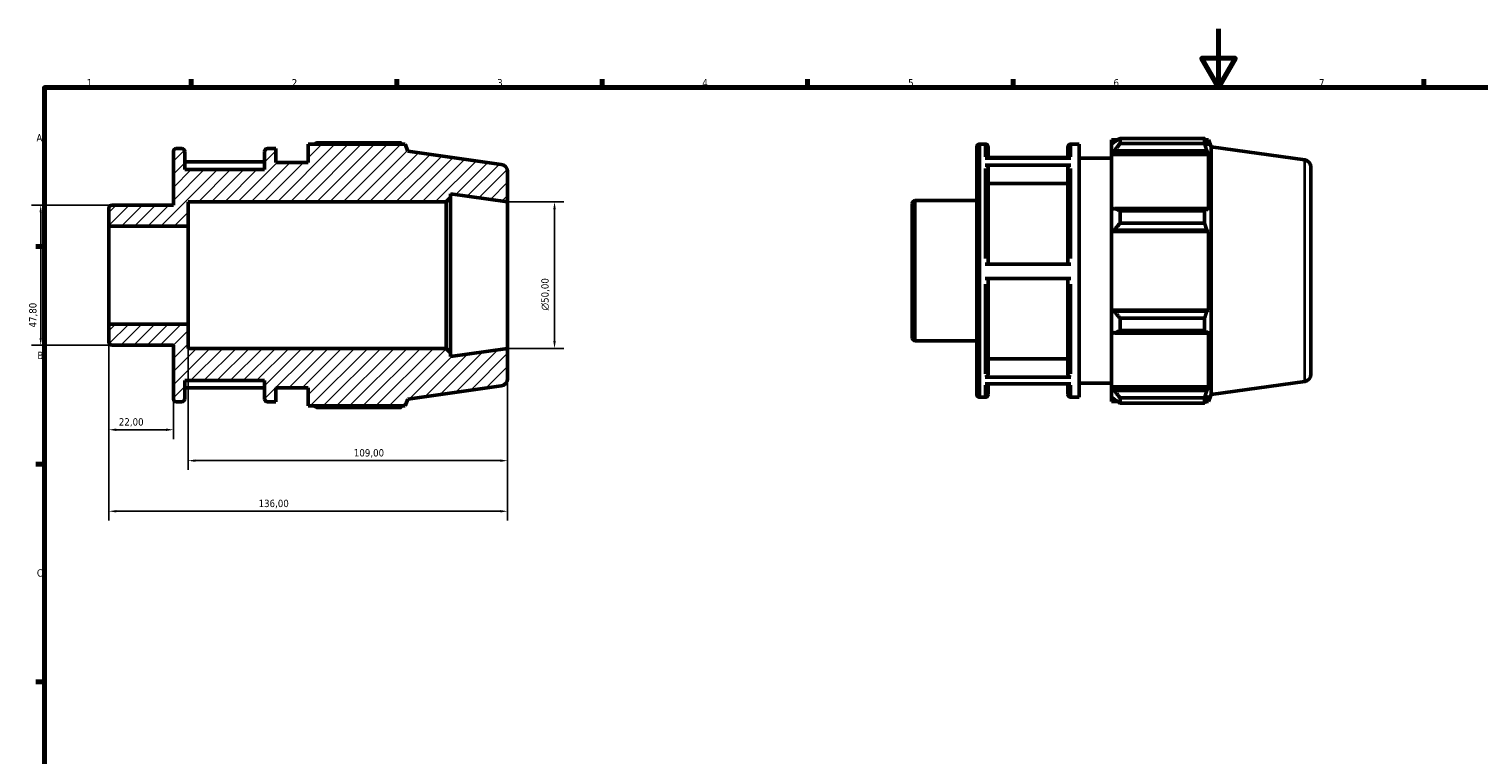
# Model space of a CAD drawing. Header units: millimetres. Extents: x 0 to 931, y 0 to 594.
# Tile 2 of 4: x 15 to 509, y 347 to 594. Entities that reach past the tile are written whole.
import ezdxf

# ---------------------------------------------------------------- set-up
doc = ezdxf.new("R2010")
doc.units = ezdxf.units.MM
for name, color, linetype, lineweight in [('Border (ISO)', 7, 'Continuous', 70), ('Dimension (ISO)', 7, 'Continuous', 25), ('Hatch (ISO)', 7, 'Continuous', 18), ('Visible (ISO)', 7, 'Continuous', 50), ('Visible Narrow (ISO)', 7, 'Continuous', 35)]:
    doc.layers.add(name, color=color, linetype=linetype, lineweight=lineweight)
doc.styles.add('Note Text (ISO)', font='tahoma.ttf')
doc.dimstyles.new('Default (ISO)', dxfattribs={"dimtxt": 2.5, "dimasz": 2.5, "dimexe": 3.175, "dimexo": 0, "dimgap": 0.762, "dimtad": 1, "dimrnd": 1e-08, "dimzin": 0, "dimtxsty": 'Note Text (ISO)', "dimcen": 0.09, "dimdle": 10, "dimclrd": 256, "dimclre": 256, "dimclrt": 232, "dimazin": 0, "dimtfac": 1.40208, "dimtmove": 0, "dimatfit": 3, "dimfxl": 1, "dimtolj": 1, "dimtzin": 0, "dimlwd": -1, "dimlwe": -1, "dimarcsym": 0})

# ---------------------------------------------------------------- blocks, each defined once
blk = doc.blocks.new('Borders Default Border')
at = {"layer": 'Border (ISO)'}
for p, q in [((70.08, 574), (70.08, 576.9)), ((140.17, 574), (140.17, 576.9)), ((210.25, 574), (210.25, 576.9)), ((280.33, 574), (280.33, 576.9)), ((350.42, 574), (350.42, 576.9)), ((490.58, 574), (490.58, 576.9)), ((20, 519.75), (17.1, 519.75)), ((20, 445.5), (17.1, 445.5)), ((20, 371.25), (17.1, 371.25))]:
    blk.add_line(p, q, dxfattribs=at)
at = {"layer": 'Border (ISO)', "flags": 128}
for points in [[(420.5, 594), (420.5, 574), (414.73, 584), (426.27, 584), (420.5, 574)], [(20, 20), (20, 574), (821, 574), (821, 20), (20, 20)]]:
    blk.add_lwpolyline(points, dxfattribs=at)
at = {"layer": 'Border (ISO)', "color": 232, "true_color": 0xca0064, "char_height": 2.5, "attachment_point": 7, "style": 'Note Text (ISO)'}
for s, insert in [('1', (34.48, 574.4)), ('2', (104.37, 574.4)), ('3', (174.43, 574.35)), ('4', (244.42, 574.4)), ('5', (314.64, 574.35)), ('6', (384.66, 574.35)), ('7', (454.77, 574.4)), ('A', (17.29, 555.62)), ('B', (17.59, 481.37)), ('C', (17.43, 407.08))]:
    blk.add_mtext(s, dxfattribs=dict(at, insert=insert))
blk = doc.blocks.new('*D8')
at = {"layer": 'Defpoints', "color": 0, "transparency": 16777216}
for p in [(178, 535), (178, 485), (194, 485)]:
    blk.add_point(p, dxfattribs=at)
at = {"layer": 'Dimension (ISO)', "transparency": 16777216}
for p, q in [((178, 535), (197.18, 535)), ((194, 532.5), (194, 487.5)), ((178, 485), (197.18, 485))]:
    blk.add_line(p, q, dxfattribs=at)
for points in [[(193.58, 532.5), (194.42, 532.5), (194, 535)], [(193.58, 487.5), (194.42, 487.5), (194, 485)]]:
    blk.add_solid(points, dxfattribs=at)
at = {"layer": 'Dimension (ISO)', "color": 232, "true_color": 0xca0064, "transparency": 16777216, "insert": (189.48, 497.94), "char_height": 2.5, "attachment_point": 1, "rotation": 90, "style": 'Note Text (ISO)'}
blk.add_mtext('\\A1;\\fAIGDT|b0|i0;\\H2.5000;\\ln\\fTahoma|b0|i0;\\H2.5000;50,00', dxfattribs=at)
blk = doc.blocks.new('*D9')
at = {"layer": 'Defpoints', "color": 0, "transparency": 16777216}
for p in [(42, 493.27), (64, 467.8), (42, 457.24)]:
    blk.add_point(p, dxfattribs=at)
at = {"layer": 'Dimension (ISO)', "transparency": 16777216}
for p, q in [((42, 493.27), (42, 454.07)), ((64, 467.8), (64, 454.07)), ((61.5, 457.24), (44.5, 457.24))]:
    blk.add_line(p, q, dxfattribs=at)
for points in [[(44.5, 457.66), (44.5, 456.82), (42, 457.24)], [(61.5, 457.66), (61.5, 456.82), (64, 457.24)]]:
    blk.add_solid(points, dxfattribs=at)
at = {"layer": 'Dimension (ISO)', "color": 232, "true_color": 0xca0064, "transparency": 16777216, "insert": (45.39, 461.18), "char_height": 2.5, "attachment_point": 1, "style": 'Note Text (ISO)'}
blk.add_mtext('\\A1;22,00', dxfattribs=at)
blk = doc.blocks.new('*D10')
at = {"layer": 'Defpoints', "color": 0, "transparency": 16777216}
for p in [(69, 493.27), (178, 485), (178, 446.7)]:
    blk.add_point(p, dxfattribs=at)
at = {"layer": 'Dimension (ISO)', "transparency": 16777216}
for p, q in [((69, 493.27), (69, 443.53)), ((178, 485), (178, 443.53)), ((71.5, 446.7), (175.5, 446.7))]:
    blk.add_line(p, q, dxfattribs=at)
for points in [[(71.5, 447.12), (71.5, 446.28), (69, 446.7)], [(175.5, 447.12), (175.5, 446.28), (178, 446.7)]]:
    blk.add_solid(points, dxfattribs=at)
at = {"layer": 'Dimension (ISO)', "color": 232, "true_color": 0xca0064, "transparency": 16777216, "insert": (125.55, 450.63), "char_height": 2.5, "attachment_point": 1, "style": 'Note Text (ISO)'}
blk.add_mtext('\\A1;109,00', dxfattribs=at)
blk = doc.blocks.new('*D11')
at = {"layer": 'Defpoints', "color": 0, "transparency": 16777216}
for p in [(42, 493.27), (178, 485), (42, 429.43)]:
    blk.add_point(p, dxfattribs=at)
at = {"layer": 'Dimension (ISO)', "transparency": 16777216}
for p, q in [((42, 493.27), (42, 426.25)), ((178, 485), (178, 426.25)), ((175.5, 429.43), (44.5, 429.43))]:
    blk.add_line(p, q, dxfattribs=at)
for points in [[(44.5, 429.84), (44.5, 429.01), (42, 429.43)], [(175.5, 429.84), (175.5, 429.01), (178, 429.43)]]:
    blk.add_solid(points, dxfattribs=at)
at = {"layer": 'Dimension (ISO)', "color": 232, "true_color": 0xca0064, "transparency": 16777216, "insert": (93.05, 433.36), "char_height": 2.5, "attachment_point": 1, "style": 'Note Text (ISO)'}
blk.add_mtext('\\A1;136,00', dxfattribs=at)
blk = doc.blocks.new('*D12')
at = {"layer": 'Defpoints', "color": 0, "transparency": 16777216}
for p in [(43, 533.9), (18.73, 486.1), (43, 486.1)]:
    blk.add_point(p, dxfattribs=at)
at = {"layer": 'Dimension (ISO)', "transparency": 16777216}
for p, q in [((43, 533.9), (15.56, 533.9)), ((18.73, 531.4), (18.73, 488.6)), ((43, 486.1), (15.56, 486.1))]:
    blk.add_line(p, q, dxfattribs=at)
for points in [[(18.32, 531.4), (19.15, 531.4), (18.73, 533.9)], [(18.32, 488.6), (19.15, 488.6), (18.73, 486.1)]]:
    blk.add_solid(points, dxfattribs=at)
at = {"layer": 'Dimension (ISO)', "color": 232, "true_color": 0xca0064, "transparency": 16777216, "insert": (14.79, 492.14), "char_height": 2.5, "attachment_point": 1, "rotation": 90, "style": 'Note Text (ISO)'}
blk.add_mtext('\\A1;47,80', dxfattribs=at)

msp = doc.modelspace()

# ---------------------------------------------------------------- hatches: boundary and pattern name
at = {"layer": 'Hatch (ISO)'}
h = msp.add_hatch(dxfattribs=at)
h.set_pattern_fill('ANSI31', color=256, scale=25.4, style=0)
h.set_pattern_definition([(45, (0, 0), (-2.245064, 2.245064), [])])
edge = h.paths.add_edge_path()
edge.add_ellipse((175.5, 474.673), major_axis=(0.348, -2.476), ratio=1, start_angle=0, end_angle=82)
edge.add_line((178, 474.673), (178, 485))
edge.add_line((178, 485), (158.571, 482.269))
edge.add_line((158.571, 482.269), (158.571, 483.5))
edge.add_line((158.571, 483.5), (157.071, 485))
edge.add_line((157.071, 485), (69, 485))
edge.add_line((69, 485), (69, 493.269))
edge.add_line((69, 493.269), (42, 493.269))
edge.add_line((42, 493.269), (42, 487.099))
edge.add_ellipse((43, 487.099), major_axis=(-1, 0), ratio=1, start_angle=0, end_angle=90)
edge.add_line((43, 486.099), (64, 486.099))
edge.add_line((64, 486.099), (64, 467.8))
edge.add_ellipse((65, 467.8), major_axis=(-1, 0), ratio=1, start_angle=0, end_angle=90)
edge.add_line((65, 466.8), (66.886, 466.8))
edge.add_ellipse((66.886, 467.8), major_axis=(0, -1), ratio=1, start_angle=0, end_angle=90)
edge.add_line((67.886, 467.8), (67.886, 474))
edge.add_line((67.886, 474), (95.086, 474))
edge.add_line((95.086, 474), (95.086, 467.8))
edge.add_ellipse((96.086, 467.8), major_axis=(-1, 0), ratio=1, start_angle=0, end_angle=90)
edge.add_line((96.086, 466.8), (98.971, 466.8))
edge.add_line((98.971, 466.8), (98.971, 471.6))
edge.add_line((98.971, 471.6), (110, 471.6))
edge.add_line((110, 471.6), (110, 465.36))
edge.add_line((110, 465.36), (143.046, 465.36))
edge.add_line((143.046, 465.36), (144, 467.722))
edge.add_line((144, 467.722), (175.848, 472.198))
edge = h.paths.add_edge_path()
edge.add_ellipse((175.5, 545.327), major_axis=(2.5, 0), ratio=1, start_angle=0, end_angle=82)
edge.add_line((175.848, 547.802), (144, 552.278))
edge.add_line((144, 552.278), (143.046, 554.64))
edge.add_line((143.046, 554.64), (110, 554.64))
edge.add_line((110, 554.64), (110, 548.4))
edge.add_line((110, 548.4), (98.971, 548.4))
edge.add_line((98.971, 548.4), (98.971, 553.2))
edge.add_line((98.971, 553.2), (96.086, 553.2))
edge.add_ellipse((96.086, 552.2), major_axis=(0, 1), ratio=1, start_angle=0, end_angle=90)
edge.add_line((95.086, 552.2), (95.086, 546))
edge.add_line((95.086, 546), (67.886, 546))
edge.add_line((67.886, 546), (67.886, 552.2))
edge.add_ellipse((66.886, 552.2), major_axis=(1, 0), ratio=1, start_angle=0, end_angle=90)
edge.add_line((66.886, 553.2), (65, 553.2))
edge.add_ellipse((65, 552.2), major_axis=(0, 1), ratio=1, start_angle=0, end_angle=90)
edge.add_line((64, 552.2), (64, 533.902))
edge.add_line((64, 533.901), (43, 533.901))
edge.add_ellipse((43, 532.901), major_axis=(0, 1), ratio=1, start_angle=0, end_angle=90)
edge.add_line((42, 532.901), (42, 526.731))
edge.add_line((42, 526.731), (69, 526.731))
edge.add_line((69, 526.731), (69, 535))
edge.add_line((69, 535), (157.071, 535))
edge.add_line((157.071, 535), (158.571, 536.5))
edge.add_line((158.571, 536.5), (158.571, 537.731))
edge.add_line((158.571, 537.731), (178, 535))
edge.add_line((178, 535), (178, 545.327))

# ---------------------------------------------------------------- linework, layer by layer
at = {"layer": 'Visible (ISO)'}
for p, q in [((143.046, 554.64), (110, 554.64)), ((110, 554.64), (110, 548.4)), ((141.688, 555.165), (112.88, 555.165)), ((144, 552.278), (143.046, 554.64)), ((339.031, 554.72), (340.917, 554.72)), ((370.117, 554.72), (373.003, 554.72)), ((373.003, 468.32), (373.003, 554.72)), ((384.031, 556.16), (384.031, 554.551)), ((384.031, 556.16), (386.075, 556.16)), ((384.991, 555.467), (384.031, 554.551)), ((384.031, 551.542), (384.031, 554.551)), ((386.911, 556.684), (386.911, 554.949)), ((386.911, 556.684), (415.72, 556.684)), ((415.72, 554.949), (386.911, 554.949)), ((415.72, 554.949), (415.72, 556.684)), ((416.058, 556.16), (417.077, 556.16)), ((417.077, 554.094), (416.495, 555.467)), ((418.031, 553.798), (417.077, 556.16)), ((417.077, 554.094), (417.077, 556.16)), ((64, 552.2), (64, 533.901)), ((66.886, 553.2), (65, 553.2)), ((67.886, 546), (67.886, 552.2)), ((95.086, 552.2), (95.086, 546)), ((98.971, 553.2), (96.086, 553.2)), ((98.971, 548.4), (98.971, 553.2)), ((175.848, 547.802), (144, 552.278)), ((338.031, 469.32), (338.031, 553.72)), ((340.917, 549.972), (370.117, 549.972)), ((341.917, 553.72), (341.917, 549.972)), ((369.117, 550.176), (341.917, 550.176)), ((369.117, 549.972), (369.117, 553.72)), ((373.003, 549.92), (384.031, 549.92)), ((384.031, 551.542), (384.991, 552.393)), ((384.031, 551.116), (384.031, 551.542)), ((384.031, 551.116), (384.031, 532.354)), ((384.031, 551.116), (417.077, 551.116)), ((384.991, 552.393), (416.495, 552.393)), ((416.495, 552.393), (417.077, 551.116)), ((417.077, 532.132), (417.077, 551.116)), ((418.031, 469.241), (418.031, 553.798)), ((449.879, 549.322), (418.031, 553.798)), ((95.086, 548.656), (67.886, 548.656)), ((95.086, 546), (67.886, 546)), ((110, 548.4), (98.971, 548.4)), ((178, 535), (178, 545.327)), ((370.117, 547.55), (340.917, 547.55)), ((341.917, 546.682), (341.917, 513.694)), ((369.117, 513.694), (369.117, 546.682)), ((452.031, 546.847), (452.031, 476.193)), ((369.117, 541.301), (341.917, 541.301)), ((69, 526.731), (69, 535)), ((69, 535), (157.071, 535)), ((157.071, 535), (158.571, 536.5)), ((157.071, 535), (157.071, 485)), ((158.571, 536.5), (158.571, 537.731)), ((158.571, 537.731), (178, 535)), ((158.571, 483.5), (158.571, 536.5)), ((178, 485), (178, 535)), ((316.031, 488.618), (316.031, 534.421)), ((317.031, 535.421), (338.031, 535.421)), ((42, 532.901), (42, 526.731)), ((64, 533.901), (43, 533.901)), ((384.991, 532.797), (384.031, 532.354)), ((384.031, 525.088), (384.031, 532.354)), ((416.495, 532.797), (384.991, 532.797)), ((386.911, 531.963), (386.911, 527.773)), ((386.911, 531.963), (415.72, 531.963)), ((415.72, 527.773), (415.72, 531.963)), ((417.077, 532.132), (416.495, 532.797)), ((42, 526.731), (69, 526.731)), ((42, 493.269), (42, 526.731)), ((69, 493.269), (69, 526.731)), ((384.031, 525.088), (384.991, 525.376)), ((384.031, 524.943), (384.031, 525.088)), ((384.031, 524.943), (384.031, 498.096)), ((384.031, 524.943), (417.077, 524.943)), ((384.991, 525.376), (416.495, 525.376)), ((415.72, 527.773), (386.911, 527.773)), ((416.495, 525.376), (417.077, 524.943)), ((417.077, 498.096), (417.077, 524.943)), ((340.917, 513.694), (370.117, 513.694)), ((370.117, 508.894), (340.917, 508.894)), ((341.917, 508.894), (341.917, 476.109)), ((369.117, 476.109), (369.117, 508.894)), ((384.031, 497.952), (384.031, 498.096)), ((384.031, 498.096), (417.077, 498.096)), ((384.031, 490.686), (384.031, 497.952)), ((384.991, 497.663), (384.031, 497.952)), ((416.495, 497.663), (384.991, 497.663)), ((386.911, 495.267), (386.911, 491.076)), ((386.911, 495.267), (415.72, 495.267)), ((415.72, 491.076), (415.72, 495.267)), ((417.077, 498.096), (416.495, 497.663)), ((69, 493.269), (42, 493.269)), ((42, 493.269), (42, 487.099)), ((69, 485), (69, 493.269)), ((384.031, 490.686), (384.991, 490.242)), ((384.031, 490.686), (384.031, 471.924)), ((384.991, 490.242), (416.495, 490.242)), ((415.72, 491.076), (386.911, 491.076)), ((416.495, 490.242), (417.077, 490.907)), ((417.077, 471.924), (417.077, 490.907)), ((43, 486.099), (64, 486.099)), ((64, 486.099), (64, 467.8)), ((157.071, 485), (69, 485)), ((158.571, 483.5), (157.071, 485)), ((178, 485), (158.571, 482.269)), ((178, 474.673), (178, 485)), ((317.031, 487.618), (338.031, 487.618)), ((158.571, 482.269), (158.571, 483.5)), ((341.917, 481.487), (369.117, 481.487)), ((340.917, 475.242), (370.117, 475.242)), ((67.886, 467.8), (67.886, 474)), ((67.886, 474), (95.086, 474)), ((67.886, 471.548), (95.086, 471.548)), ((95.086, 474), (95.086, 467.8)), ((98.971, 466.8), (98.971, 471.6)), ((98.971, 471.6), (110, 471.6)), ((110, 471.6), (110, 465.36)), ((144, 467.722), (175.848, 472.198)), ((370.117, 472.864), (340.917, 472.864)), ((341.917, 472.864), (341.917, 469.32)), ((369.117, 469.32), (369.117, 472.864)), ((373.003, 473.12), (384.031, 473.12)), ((384.031, 471.498), (384.031, 471.924)), ((384.031, 471.924), (417.077, 471.924)), ((384.031, 468.488), (384.031, 471.498)), ((384.991, 470.646), (384.031, 471.498)), ((416.495, 470.646), (384.991, 470.646)), ((417.077, 471.924), (416.495, 470.646)), ((449.879, 473.717), (418.031, 469.241)), ((65, 466.8), (66.886, 466.8)), ((96.086, 466.8), (98.971, 466.8)), ((110, 465.36), (143.046, 465.36)), ((143.046, 465.36), (144, 467.722)), ((339.031, 468.32), (340.917, 468.32)), ((370.117, 468.32), (373.003, 468.32)), ((384.031, 468.488), (384.991, 467.573)), ((384.031, 468.488), (384.031, 466.88)), ((384.031, 466.88), (386.075, 466.88)), ((386.911, 468.091), (386.911, 466.355)), ((386.911, 468.091), (415.72, 468.091)), ((415.72, 466.355), (386.911, 466.355)), ((415.72, 466.355), (415.72, 468.091)), ((416.058, 466.88), (417.077, 466.88)), ((416.495, 467.573), (417.077, 468.946)), ((418.031, 469.241), (417.077, 466.88)), ((417.077, 466.88), (417.077, 468.946)), ((112.88, 464.835), (141.688, 464.835))]:
    msp.add_line(p, q, dxfattribs=at)
for centre, radius, start, end in [((339.031, 553.72), 1, 90, 180), ((340.917, 553.72), 1, 0, 90), ((370.117, 553.72), 1, 90, 180), ((65, 552.2), 1, 90, 180), ((66.886, 552.2), 1, 0, 90), ((96.086, 552.2), 1, 90, 180), ((449.531, 546.847), 2.5, 0, 82), ((175.5, 545.327), 2.5, 0, 82), ((317.031, 534.421), 1, 90, 180), ((43, 532.901), 1, 90, 180), ((43, 487.099), 1, 180, 270), ((317.031, 488.618), 1, 180, 270), ((449.531, 476.193), 2.5, 278, 0), ((175.5, 474.673), 2.5, 278, 0), ((65, 467.8), 1, 180, 270), ((66.886, 467.8), 1, 270, 0), ((96.086, 467.8), 1, 180, 270), ((339.031, 469.32), 1, 180, 270), ((340.917, 469.32), 1, 270, 0), ((370.117, 469.32), 1, 180, 270)]:
    msp.add_arc(centre, radius, start, end, dxfattribs=at)
for points, weights in [([(112.043, 554.64), (112.455, 554.9), (112.88, 555.165)], [1.00949430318, 1.01114308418, 1.01264450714]), ([(142.026, 554.64), (141.86, 554.9), (141.688, 555.165)], [1.00098774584, 1.00056787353, 1]), ([(386.911, 556.684), (385.913, 556.063), (384.991, 555.467)], [1.01264450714, 1.00912720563, 1.00480120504]), ([(384.991, 552.393), (385.913, 553.645), (386.911, 554.949)], [1.00480120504, 1.00912720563, 1.01264450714]), ([(415.72, 556.684), (416.123, 556.063), (416.495, 555.467)], [1, 1.00133400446, 1.00185128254]), ([(416.495, 552.393), (416.123, 553.645), (415.72, 554.949)], [1.00185128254, 1.00133400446, 1]), ([(386.911, 531.963), (385.913, 532.389), (384.991, 532.797)], [1.01264450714, 1.00912720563, 1.00480120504]), ([(415.72, 531.963), (416.123, 532.389), (416.495, 532.797)], [1, 1.00133400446, 1.00185128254]), ([(384.991, 525.376), (385.913, 526.55), (386.911, 527.773)], [1.00480120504, 1.00912720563, 1.01264450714]), ([(416.495, 525.376), (416.123, 526.55), (415.72, 527.773)], [1.00185128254, 1.00133400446, 1]), ([(386.911, 495.267), (385.913, 496.489), (384.991, 497.663)], [1.01264450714, 1.00912720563, 1.00480120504]), ([(415.72, 495.267), (416.123, 496.489), (416.495, 497.663)], [1, 1.00133400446, 1.00185128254]), ([(384.991, 490.242), (385.913, 490.651), (386.911, 491.076)], [1.00480120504, 1.00912720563, 1.01264450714]), ([(416.495, 490.242), (416.123, 490.651), (415.72, 491.076)], [1.00185128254, 1.00133400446, 1]), ([(386.911, 468.091), (385.913, 469.395), (384.991, 470.646)], [1.01264450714, 1.00912720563, 1.00480120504]), ([(415.72, 468.091), (416.123, 469.395), (416.495, 470.646)], [1, 1.00133400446, 1.00185128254]), ([(112.88, 464.835), (112.455, 465.1), (112.043, 465.36)], [1.01264450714, 1.01114308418, 1.00949430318]), ([(141.688, 464.835), (141.86, 465.1), (142.026, 465.36)], [1, 1.00056787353, 1.00098774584]), ([(384.991, 467.573), (385.913, 466.976), (386.911, 466.355)], [1.00480120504, 1.00912720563, 1.01264450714]), ([(416.495, 467.573), (416.123, 466.976), (415.72, 466.355)], [1.00185128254, 1.00133400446, 1])]:
    msp.add_rational_spline(points, weights, degree=2, dxfattribs=at)
for points, knots in [([(340.917, 547.55), (341.04, 547.55), (341.185, 547.525), (341.413, 547.443), (341.537, 547.372), (341.711, 547.22), (341.793, 547.113), (341.888, 546.915), (341.917, 546.789), (341.917, 546.682)], [0, 0, 0, 0, 0.03700186, 0.03700186, 0.07403875, 0.07403875, 0.11111911, 0.11111911, 0.14823724, 0.14823724, 0.14823724, 0.14823724]), ([(369.117, 546.682), (369.117, 546.789), (369.146, 546.915), (369.24, 547.113), (369.323, 547.22), (369.497, 547.372), (369.62, 547.443), (369.848, 547.525), (369.994, 547.55), (370.117, 547.55)], [0.44472334, 0.44472334, 0.44472334, 0.44472334, 0.48184147, 0.48184147, 0.51892182, 0.51892182, 0.55595871, 0.55595871, 0.59296057, 0.59296057, 0.59296057, 0.59296057]), ([(341.917, 476.109), (341.917, 476.002), (341.888, 475.876), (341.793, 475.678), (341.711, 475.571), (341.537, 475.42), (341.413, 475.349), (341.185, 475.267), (341.04, 475.242), (340.917, 475.242)], [0.44458629, 0.44458629, 0.44458629, 0.44458629, 0.48167476, 0.48167476, 0.51873737, 0.51873737, 0.55577022, 0.55577022, 0.59277908, 0.59277908, 0.59277908, 0.59277908]), ([(370.117, 475.242), (369.994, 475.242), (369.848, 475.267), (369.62, 475.349), (369.497, 475.42), (369.323, 475.571), (369.24, 475.678), (369.146, 475.876), (369.117, 476.002), (369.117, 476.109)], [0, 0, 0, 0, 0.03700886, 0.03700886, 0.0740417, 0.0740417, 0.11110431, 0.11110431, 0.14819278, 0.14819278, 0.14819278, 0.14819278])]:
    msp.add_open_spline(points, degree=3, knots=knots, dxfattribs=at)
at = {"layer": 'Visible Narrow (ISO)'}
for p, q in [((339.031, 554.188), (339.031, 468.852)), ((340.917, 550.427), (340.917, 554.708)), ((370.117, 554.708), (370.117, 550.427)), ((340.917, 515.71), (340.917, 546.395)), ((370.117, 546.395), (370.117, 515.71)), ((449.879, 474.183), (449.879, 548.857)), ((317.031, 535.127), (317.031, 487.913)), ((340.917, 476.379), (340.917, 506.879)), ((370.117, 506.879), (370.117, 476.379)), ((340.917, 468.331), (340.917, 472.428)), ((370.117, 472.428), (370.117, 468.331))]:
    msp.add_line(p, q, dxfattribs=at)

# ---------------------------------------------------------------- block references
msp.add_blockref('Borders Default Border', (0, 0))

# ---------------------------------------------------------------- dimensions: what is measured, and where the dimension line sits
at = {"layer": 'Dimension (ISO)'}
dim = msp.add_linear_dim(base=(194, 485), p1=(178, 535), p2=(178, 485), angle=90, text='\\fAIGDT|b0|i0;\\H2.5000;\\ln\\fTahoma|b0|i0;\\H2.5000;<>', dimstyle='Default (ISO)', override={"dimdec": 2, "dimtp": 0, "dimtm": 0, "dimtdec": 2, "dimtofl": 0, "dimatfit": 1}, dxfattribs=at)
dim.commit()
dim.dimension.update_dxf_attribs({"geometry": '*D8', "text_midpoint": (194, 503.5), "dimtype": 160})
for base, p1, p2, angle, picture, middle in [((18.733, 486.099), (43, 533.901), (43, 486.099), 90, '*D12', (18.733, 496.31)), ((42, 457.241), (64, 467.8), (42, 493.269), 180, '*D9', (49.5, 457.241)), ((42, 429.427), (178, 485), (42, 493.269), 180, '*D11', (98, 429.427)), ((178, 446.701), (69, 493.269), (178, 485), 180, '*D10', (130.5, 446.701))]:
    dim = msp.add_linear_dim(base=base, p1=p1, p2=p2, angle=angle, dimstyle='Default (ISO)', override={"dimdec": 2, "dimtp": 0, "dimtm": 0, "dimtdec": 2, "dimtofl": 0, "dimatfit": 1}, dxfattribs=at)
    dim.commit()
    dim.dimension.update_dxf_attribs({"geometry": picture, "text_midpoint": middle, "dimtype": 160})

doc.saveas('drawing.dxf')
